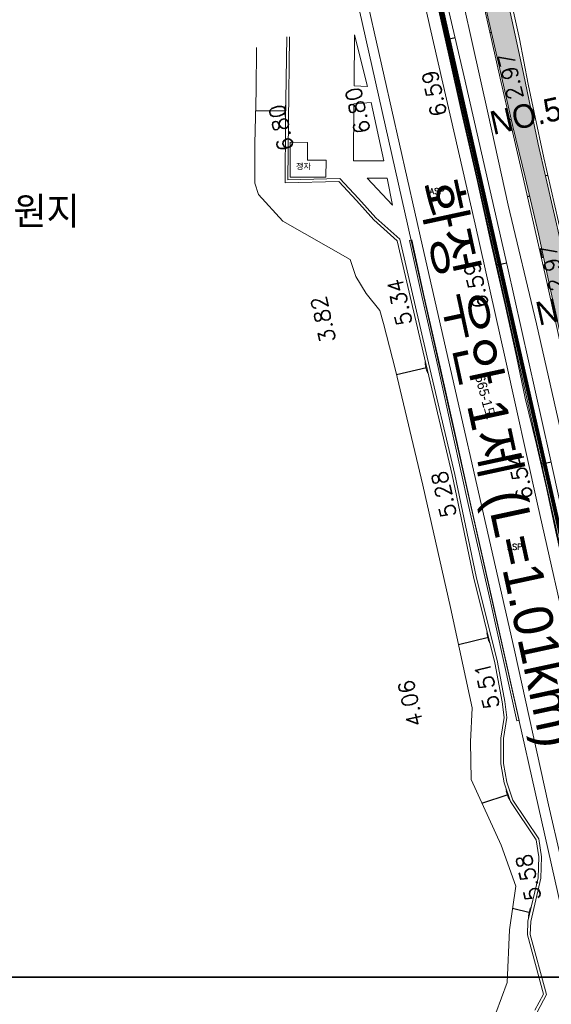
# Model space of a CAD drawing. Header units: metres. Extents: x 183400 to 184400, y 422200 to 427800.
# Tile 110 of 221: x 183668 to 183804, y 424993 to 425244. Entities that reach past the tile are written whole.
import ezdxf
from ezdxf.enums import TextEntityAlignment as Align

# ---------------------------------------------------------------- set-up
doc = ezdxf.new("R2010")
doc.units = ezdxf.units.M
doc.linetypes.add('DASHED2', pattern=[9.525, 6.35, -3.175])
for name, color, linetype in [('NR', 7, 'Continuous'), ('num', 7, 'Continuous'), ('보축구간', 10, 'DASHED2'), ('일람표', 7, 'Continuous'), ('하천', 140, 'Continuous'), ('횡단타점', 11, 'Continuous')]:
    doc.layers.add(name, color=color, linetype=linetype)
for name, color, linetype, lineweight in [('지번', 252, 'Continuous', 5), ('지적', 252, 'Continuous', 5), ('현황도', 7, 'Continuous', 5)]:
    doc.layers.add(name, color=color, linetype=linetype, lineweight=lineweight)
doc.styles.add('gwang', font='romans.shx', dxfattribs={"bigfont": ' WHGTXT.SHX'})
doc.styles.get("Standard").update_dxf_attribs({"font": 'romans.shx', "bigfont": 'ghs.shx'})
doc.styles.add('UPM', font='Gulim.ttf')
doc.styles.add('돋움', font='Dotum.ttf')

msp = doc.modelspace()

# ---------------------------------------------------------------- hatches: boundary and pattern name
at = {"layer": '하천'}
h = msp.add_hatch(dxfattribs=at)
h.set_pattern_fill('MUDST', color=256, scale=0.25, style=0)
h.paths.add_polyline_path([(183800.53, 425212.34), (183796.77, 425230.42), (183791.68, 425253.9), (183786.28, 425277.93), (183777.34, 425317.73), (183773.96, 425333.92), (183768.06, 425332.53), (183768.65, 425329.86), (183771.66, 425316.52), (183774.87, 425302), (183778.33, 425286.57), (183781.18, 425273.75), (183784.36, 425259.67), (183787.69, 425244.87), (183791.26, 425229.25), (183794.08, 425216.86), (183797.17, 425203.93), (183800.55, 425189.49), (183803.97, 425173.69), (183806.13, 425164.09), (183808.19, 425154.86), (183809.57, 425148.74), (183810.2, 425145.95), (183814.81, 425146.94), (183810.63, 425167.09), (183809.03, 425175.78), (183806.36, 425186.9)])

# ---------------------------------------------------------------- linework, layer by layer
at = {"layer": 'NR'}
for p, q in [((183788.61, 425240.85), (183788.22, 425240.76)), ((183779.34, 425239.47), (183776.81, 425238.9)), ((183728.41, 425220.97), (183736.08, 425220.87)), ((183793.66, 425218.69), (183793.27, 425218.6)), ((183802.36, 425204.36), (183802.95, 425204.5)), ((183798.31, 425199.08), (183797.77, 425198.96)), ((183792.45, 425182.01), (183789.79, 425181.41)), ((183764.39, 425153.63), (183772.05, 425155.45)), ((183803.79, 425131.28), (183801.27, 425130.71)), ((183780.19, 425084.81), (183787.84, 425086.71)), ((183786.15, 425044.34), (183792.84, 425046.57)), ((183793.99, 425017.57), (183798.43, 425016.54))]:
    msp.add_line(p, q, dxfattribs=at)
for points in [[(183777.24, 425237), (183776.38, 425240.8), (183777.34, 425237.02), (183776.48, 425240.82)], [(183777.24, 425237.46), (183776.58, 425240.38), (183777.35, 425237.48), (183776.69, 425240.41)], [(183788.33, 425240.24), (183788.1, 425241.27), (183788.36, 425240.25), (183788.13, 425241.28)], [(183788.33, 425240.37), (183788.15, 425241.16), (183788.36, 425240.38), (183788.18, 425241.17)], [(183788.33, 425240.49), (183788.21, 425241.05), (183788.36, 425240.5), (183788.24, 425241.06)], [(183777.25, 425237.92), (183776.79, 425239.97), (183777.35, 425237.94), (183776.89, 425239.99)], [(183736.11, 425222.82), (183736.06, 425218.92), (183736, 425222.82), (183735.95, 425218.92)], [(183735.89, 425221.92), (183735.86, 425219.82), (183735.78, 425221.93), (183735.75, 425219.83)], [(183736, 425222.37), (183735.96, 425219.37), (183735.89, 425222.37), (183735.85, 425219.38)], [(183793.39, 425218.09), (183793.15, 425219.11), (183793.42, 425218.09), (183793.18, 425219.12)], [(183793.39, 425218.21), (183793.21, 425219), (183793.42, 425218.22), (183793.23, 425219.01)], [(183793.39, 425218.34), (183793.26, 425218.89), (183793.42, 425218.34), (183793.29, 425218.9)], [(183802.77, 425205.27), (183803.13, 425203.73), (183802.73, 425205.26), (183803.09, 425203.72)], [(183802.77, 425205.09), (183803.05, 425203.9), (183802.73, 425205.08), (183803, 425203.89)], [(183802.77, 425204.9), (183802.96, 425204.07), (183802.73, 425204.89), (183802.92, 425204.06)], [(183797.93, 425198.26), (183797.62, 425199.65), (183797.97, 425198.27), (183797.65, 425199.66)], [(183797.93, 425198.43), (183797.69, 425199.5), (183797.97, 425198.44), (183797.73, 425199.51)], [(183797.93, 425198.6), (183797.76, 425199.35), (183797.97, 425198.61), (183797.8, 425199.36)], [(183790.22, 425179.5), (183789.36, 425183.31), (183790.32, 425179.53), (183789.46, 425183.33)], [(183790.22, 425179.97), (183789.56, 425182.89), (183790.33, 425179.99), (183789.67, 425182.92)], [(183790.23, 425180.43), (183789.76, 425182.48), (183790.33, 425180.45), (183789.87, 425182.5)], [(183771.59, 425157.35), (183772.5, 425153.56), (183771.49, 425157.33), (183772.4, 425153.53)], [(183771.59, 425156.89), (183772.29, 425153.97), (183771.49, 425156.86), (183772.19, 425153.95)], [(183771.6, 425156.43), (183772.08, 425154.38), (183771.5, 425156.4), (183771.98, 425154.36)], [(183801.7, 425128.81), (183800.84, 425132.61), (183801.8, 425128.83), (183800.94, 425132.63)], [(183801.7, 425129.27), (183801.04, 425132.19), (183801.81, 425129.29), (183801.14, 425132.22)], [(183801.71, 425129.73), (183801.24, 425131.78), (183801.81, 425129.75), (183801.34, 425131.8)], [(183787.37, 425088.6), (183788.31, 425084.82), (183787.27, 425088.58), (183788.21, 425084.79)], [(183787.37, 425088.14), (183788.1, 425085.23), (183787.27, 425088.11), (183787.99, 425085.2)], [(183787.38, 425087.68), (183787.89, 425085.64), (183787.28, 425087.65), (183787.78, 425085.61)], [(183792.22, 425048.42), (183793.46, 425044.72), (183792.12, 425048.38), (183793.36, 425044.68)], [(183792.27, 425047.96), (183793.22, 425045.11), (183792.17, 425047.92), (183793.12, 425045.08)], [(183792.31, 425047.5), (183792.97, 425045.5), (183792.21, 425047.46), (183792.87, 425045.47)], [(183798.87, 425018.43), (183797.99, 425014.64), (183798.77, 425018.46), (183797.88, 425014.66)], [(183798.67, 425018.02), (183797.99, 425015.1), (183798.57, 425018.04), (183797.88, 425015.12)], [(183798.46, 425017.61), (183797.99, 425015.56), (183798.36, 425017.63), (183797.88, 425015.58)]]:
    msp.add_solid(points, dxfattribs=at)
at = {"layer": '보축구간', "const_width": 1}
msp.add_lwpolyline([(183915.96, 424503.15, -0.033909), (183914.01, 424539.63), (183914.94, 424603.51, 0.059353), (183909.28, 424657.71), (183721.47, 425487.26, 0.008796), (183719.96, 425493.42, 0.008796)], format="xyb", dxfattribs=at)
at = {"layer": '일람표'}
for points in [[(183500, 425000), (184100, 425000), (184100, 425400), (183500, 425400)], [(183600, 424600), (184200, 424600), (184200, 425000), (183600, 425000)]]:
    msp.add_lwpolyline(points, close=True, dxfattribs=at)
at = {"layer": '지적', "linetype": 'Continuous'}
for points in [[(183688.18, 425516.08), (183690.78, 425510.16), (183694.14, 425501.16), (183698.4, 425488.99), (183702.27, 425476.68), (183704.22, 425469.66), (183705.69, 425465.26), (183706.68, 425460.84), (183888.59, 424652.13)], [(183908.11, 424656.51), (183726.2, 425465.22), (183724.28, 425473.3), (183722.5, 425479.53), (183720.56, 425485.76), (183710.65, 425514.61), (183688.18, 425516.08)], [(183710.65, 425514.61), (183720.56, 425485.76), (183722.5, 425479.53), (183724.28, 425473.3), (183726.2, 425465.22), (183908.11, 424656.51)], [(183888.59, 424652.13), (183706.68, 425460.84), (183705.69, 425465.26), (183704.22, 425469.66), (183645.82, 425473.66)]]:
    msp.add_lwpolyline(points, dxfattribs=at)
at = {"layer": '현황도'}
for p, q in [((183771, 425186.34), (183757.28, 425247.01)), ((183737.25, 425212.86), (183737.19, 425203.98)), ((183741.64, 425208.3), (183741.64, 425212.83)), ((183746.36, 425203.92), (183746.39, 425208.27)), ((183768.25, 425187.95), (183767.68, 425187.83)), ((183794.41, 425083.74), (183771, 425186.34)), ((183803.16, 425043.94), (183794.41, 425083.74)), ((183795.06, 425065.37), (183795.63, 425065.49)), ((183810.75, 425010.8), (183803.16, 425043.94))]:
    msp.add_line(p, q, dxfattribs=at)
for points in [[(183875.1, 424983.27), (183874.8, 424982.96), (183872.86, 424981.79), (183839.56, 424974.52), (183837.11, 424974.37), (183834.37, 424975.45), (183832.91, 424977.26), (183827.75, 424999.34), (183822.9, 425020.9), (183817.45, 425044.45), (183809.12, 425081.85), (183800.33, 425120.63), (183792.06, 425157.81), (183784.43, 425191.94), (183772.87, 425242.39), (183760.49, 425297.29), (183748.77, 425350.11), (183737.34, 425401.14), (183726.08, 425451.74)], [(183760.25, 425339.66), (183761.98, 425334.22), (183766.94, 425313.73), (183772.86, 425287.88), (183777.47, 425266.15), (183787.72, 425220.01), (183792.85, 425196.86), (183800.11, 425166.54), (183810.12, 425122.28), (183822.14, 425066.17), (183832.15, 425021.17), (183839.43, 424985.43), (183839.38, 424977.67)], [(183814.81, 425146.94), (183810.63, 425167.09), (183809.03, 425175.78), (183806.36, 425186.9), (183800.53, 425212.34), (183796.77, 425230.42), (183791.68, 425253.9), (183786.28, 425277.93), (183777.34, 425317.73), (183773.96, 425333.92)], [(183767.38, 425332.37), (183767.63, 425331.85), (183769.97, 425321.48), (183774.64, 425300.45), (183779.95, 425277.36), (183785.77, 425251.62), (183790.83, 425229.16), (183796.5, 425204.58), (183802.25, 425179.11), (183805.58, 425164.14), (183808.86, 425149.05), (183809.35, 425146.67), (183808.98, 425145.69)], [(183810.2, 425145.95), (183809.57, 425148.74), (183808.19, 425154.86), (183806.13, 425164.09), (183803.97, 425173.69), (183800.55, 425189.49), (183797.17, 425203.93), (183794.08, 425216.86), (183791.26, 425229.25), (183787.69, 425244.87), (183784.36, 425259.67), (183781.18, 425273.75), (183778.33, 425286.57), (183774.87, 425302), (183771.66, 425316.52), (183768.65, 425329.86), (183768.06, 425332.53)], [(183826.21, 425029.28), (183813.81, 425086.07), (183803.37, 425133.15), (183792.66, 425181.06), (183781.66, 425229.56), (183769.54, 425281.4), (183759.95, 425324.97), (183758.62, 425330.2)], [(183815.61, 425147.11), (183814.48, 425152), (183811.86, 425164.62), (183810.03, 425173.83), (183808.72, 425179.54), (183806.66, 425188.47), (183801.93, 425208.91), (183799.47, 425220.44), (183797.98, 425227.69), (183795.74, 425239.24), (183792.14, 425255.37)], [(183833.33, 424987.89), (183831.43, 424996.12), (183828.63, 425008.85), (183825.83, 425021.24), (183823.1, 425033.21), (183819.88, 425047.53), (183816.91, 425060.55), (183814.35, 425072.24), (183812.36, 425081.09), (183809.7, 425093), (183807.42, 425103.04), (183805.04, 425113.58), (183802.63, 425124.75), (183800.11, 425135.81), (183797.2, 425147.64), (183795, 425158.21), (183792.06, 425171.37), (183788.46, 425187.31), (183785.03, 425202.84), (183781.06, 425220.19), (183777.68, 425235.04), (183774.35, 425249.84)], [(183756.91, 425227.06), (183753.67, 425240.24), (183753.53, 425227.27), (183756.91, 425227.06)], [(183799.68, 424991.6), (183801.86, 424995.67), (183797.8, 425010.8), (183797.9, 425014.28), (183800.49, 425025.37), (183800.66, 425030.67), (183800.01, 425035.03), (183793.43, 425044.81), (183791.85, 425049.53), (183790.98, 425054.39), (183790.98, 425060.95), (183791.82, 425066.22), (183791.33, 425070.17), (183789.47, 425080.14), (183784.03, 425102.04), (183778.59, 425128.05), (183771.46, 425157.89), (183764.55, 425187.75), (183758.57, 425193.1), (183754.13, 425198.04), (183749.6, 425202.89), (183735.95, 425202.51), (183736.04, 425218.16), (183736.33, 425239.75)], [(183800.21, 424991.08), (183802.61, 424995.58), (183798.5, 425010.88), (183798.6, 425014.19), (183801.19, 425025.28), (183801.36, 425030.71), (183800.68, 425035.29), (183794.07, 425045.12), (183792.54, 425049.7), (183791.69, 425054.45), (183791.69, 425060.9), (183792.53, 425066.21), (183792.02, 425070.28), (183790.16, 425080.29), (183784.72, 425102.2), (183779.28, 425128.2), (183772.15, 425158.05), (183765.18, 425188.12), (183759.06, 425193.59), (183754.65, 425198.51), (183749.9, 425203.6), (183736.66, 425203.24), (183736.75, 425218.15), (183737.04, 425239.74)], [(183780.91, 424984.78), (183789.73, 424990.85), (183792.62, 424998.65), (183793.2, 425012.09), (183794.79, 425023.22), (183791.03, 425033.67), (183783.37, 425050.43), (183783.22, 425060.02), (183783.65, 425068.69), (183778.16, 425094.26), (183771.06, 425125.42), (183764.12, 425154.75), (183761.07, 425166.66), (183760.06, 425169.99), (183756.59, 425174.32), (183753.99, 425178.66), (183752.54, 425182.99), (183735.32, 425192.71), (183729.1, 425199.5), (183728.24, 425202.39), (183728.23, 425212.55), (183728.52, 425225.99), (183728.66, 425236.97)], [(183761.11, 425208.11), (183753.39, 425208.11), (183753.48, 425222.67), (183757.92, 425222.96), (183761.11, 425208.11)], [(183737.25, 425212.86), (183741.64, 425212.83)], [(183741.64, 425208.3), (183746.39, 425208.27)], [(183737.19, 425203.98), (183746.36, 425203.92)], [(183763.33, 425196.84), (183756.9, 425203.7), (183761.98, 425203.7), (183763.33, 425196.84)], [(183795.06, 425065.37), (183788.22, 425096.15), (183782.76, 425120.23), (183778.81, 425137.97), (183774.95, 425155.45), (183770.87, 425173.32), (183767.68, 425187.83)], [(183795.63, 425065.49), (183788.79, 425096.28), (183783.33, 425120.36), (183779.38, 425138.1), (183775.52, 425155.58), (183771.44, 425173.44), (183768.25, 425187.95)]]:
    msp.add_lwpolyline(points, dxfattribs=at)

# ---------------------------------------------------------------- texts
at = {"layer": 'num', "style": '돋움'}
for s, p in [('NO.58', (183789.03, 425214.71)), ('NO.57', (183800.71, 425166.08))]:
    msp.add_text(s, height=6, rotation=12.6065, dxfattribs=at).set_placement(p)
at = {"layer": '보축구간', "style": '돋움'}
msp.add_text('화정 우안 1제 (L=1.01km)', height=10, rotation=282.1909, dxfattribs=at).set_placement((183790.63, 425131.06), align=Align.MIDDLE_CENTER)
at = {"layer": '지번', "style": 'UPM'}
msp.add_text('665-1도', height=2.5, rotation=285, dxfattribs=at).set_placement((183787.05, 425147.9), align=Align.MIDDLE_CENTER)
at = {"layer": '현황도'}
for s, height, p in [('정자', 1.5, (183738.7, 425205.81)), ('화랑유원지', 8, (183641.19, 425191.06)), ('ASP', 1.5, (183772.8, 425199.65)), ('ASP', 1.5, (183792.69, 425108.98))]:
    msp.add_text(s, height=height, dxfattribs=at).set_placement(p)
at = {"layer": '횡단타점', "color": 171, "style": 'gwang'}
for s, rotation, p in [('2.97', 102.6065, (183795.44, 425230.07)), ('6.59', 102.6065, (183775.92, 425225.71)), ('6.80', 102.6065, (183756.4, 425221.34)), ('6.80', 102.6065, (183736.88, 425216.98)), ('2.97', 102.6065, (183806.14, 425181.23)), ('6.59', 102.6065, (183786.62, 425176.86)), ('5.34', 102.6065, (183767.1, 425172.5)), ('3.82', 102.6065, (183747.58, 425168.13)), ('6.54', 102.9376, (183797.88, 425128.01)), ('5.28', 102.9376, (183778.39, 425123.53)), ('5.51', 102.9376, (183789.37, 425074.75)), ('4.06', 102.9376, (183769.88, 425070.27)), ('5.58', 102.9376, (183799.95, 425025.88))]:
    msp.add_text(s, height=4, rotation=rotation, dxfattribs=at).set_placement(p, align=Align.CENTER)

doc.saveas('drawing.dxf')
